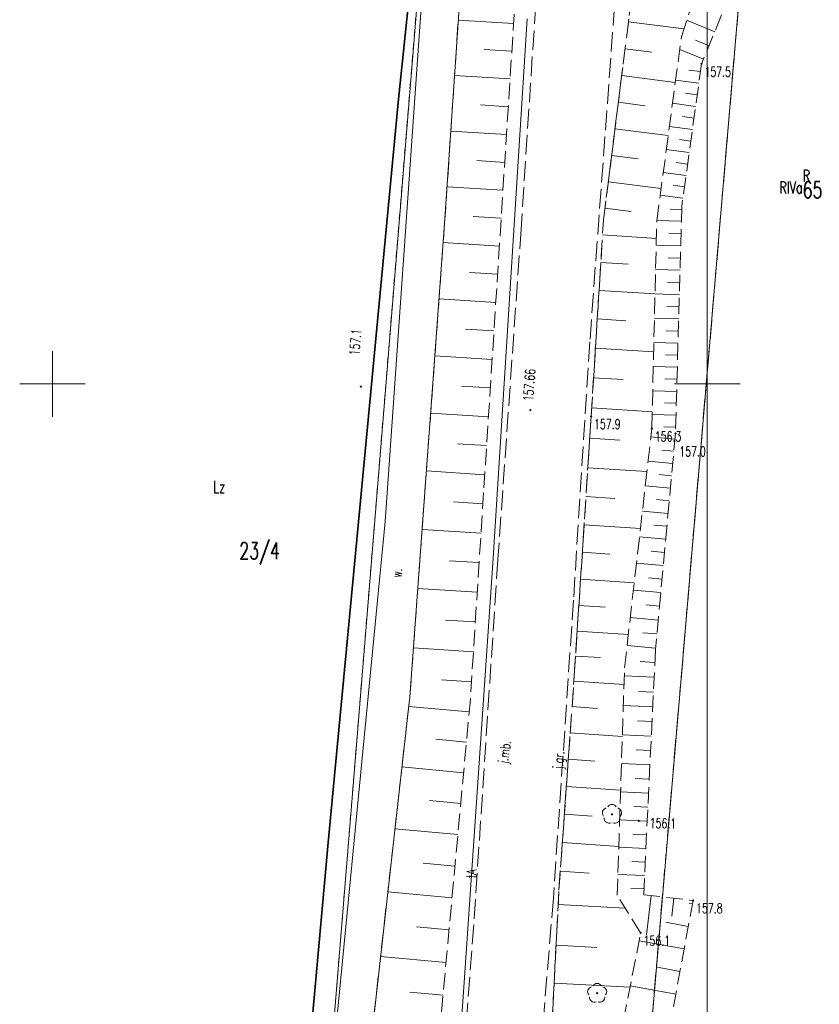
# Model space of a CAD drawing. Header units: metres. Extents: x 5598798 to 5599616, y 5661498 to 5662453.
# Tile 9 of 18: x 5599148 to 5599209, y 5661803 to 5661878. Entities that reach past the tile are written whole.
import ezdxf
from ezdxf.enums import TextEntityAlignment as Align

# ---------------------------------------------------------------- set-up
doc = ezdxf.new("R2010")
doc.units = ezdxf.units.M
doc.header["$MEASUREMENT"] = 0
for name, pattern in [('1', [0]), ('2_1', [0]), ('2_BUBZ02', [1.75, 1.25, -0.5]), ('2_BUBZ02G', [1.75, 1.25, -0.5]), ('2_KTJZ01', [2, 1.5, -0.5]), ('2_KTOK05_01', [7.5, 7.5]), ('2_PTRW02', [0]), ('2_PTRW02_01', [2, 1, -1]), ('4_SUPT_01', [0]), ('GDE', [0]), ('GUK', [2, 1.5, -0.5]), ('GUZ', [1, 0.5, -0.5])]:
    doc.linetypes.add(name, pattern=pattern)
doc.layers.get('0').update_dxf_attribs({"color": 250, "linetype": 'CONTINUOUS', "lineweight": 100})
for name, color, linetype, lineweight in [('BUBZ_L_1', 7, '2_BUBZ02', 18), ('Dzialki', 7, 'GDE', 18), ('Kontury', 90, 'GUK', 18), ('KTJZ_E_T_0', 7, 'CONTINUOUS', 15), ('KTJZ_L_0', 7, '2_KTJZ01', 18), ('KTOK_L_4', 7, '2_KTOK05_01', 35), ('Numery_dzialek', 7, 'CONTINUOUS', 13), ('Numery_konturow', 90, 'CONTINUOUS', 9), ('Numery_uzytkow', 90, 'CONTINUOUS', 9), ('OBOP_T_1', 3, 'CONTINUOUS', 18), ('Podzial_sekcyjny_krzyze', 7, '1', 18), ('Podzial_sekcyjny_podstawowy', 7, '1', 0), ('PTRW_E_T_0', 7, 'CONTINUOUS', 15), ('PTRW_L_1', 7, '2_PTRW02_01', 18), ('RTPW_T_0', 7, 'CONTINUOUS', 15), ('RTPW_T_1', 7, 'CONTINUOUS', 15), ('SUPT_E_T_0', 30, 'CONTINUOUS', 15), ('SUPT_L_0', 30, '4_SUPT_01', 18), ('Uzytki', 90, 'GUZ', 18)]:
    doc.layers.add(name, color=color, linetype=linetype, lineweight=lineweight)
doc.styles.get("Standard").update_dxf_attribs({"font": 'Simplex.SHX', "width": 0.75})

# ---------------------------------------------------------------- blocks, each defined once
blk = doc.blocks.new('2_OBOP02_01')
at = {"linetype": 'Continuous'}
blk.add_circle((0, 0), 0.045, dxfattribs=at)
for centre, start, end in [((-0.356659, 0.115892), 102.144465, 221.860023), ((0, 0.375056), 30.140124, 149.859876), ((0.356659, 0.115892), 318.139977, 77.855535), ((-0.220404, -0.303384), 174.148182, 293.854228), ((0.220404, -0.303384), 246.145772, 5.851818)]:
    blk.add_arc(centre, 0.375, start, end, dxfattribs=at)
blk = doc.blocks.new('2_RTPW01')
at = {"linetype": 'Continuous'}
blk.add_circle((0, 0), 0.045, dxfattribs=at)
blk = doc.blocks.new('2_RTPW02')
at = {"linetype": 'Continuous'}
blk.add_circle((0, 0), 0.045, dxfattribs=at)

msp = doc.modelspace()

# ---------------------------------------------------------------- linework, layer by layer
at = {"layer": 'BUBZ_L_1', "linetype": '2_BUBZ02G'}
for p, q in [((5599185.479134, 5661881.732747), (5599182.923041, 5661841.717691)), ((5599192.07, 5661862.5), (5599194.18, 5661879.24)), ((5599201.09, 5661878.18), (5599199.56, 5661874.43)), ((5599199.56, 5661874.43), (5599198.05, 5661863.58)), ((5599198.05, 5661863.58), (5599197.57, 5661846.22)), ((5599191.13, 5661847.53), (5599192.07, 5661862.5)), ((5599189.84, 5661827.71), (5599191.13, 5661847.53)), ((5599197.57, 5661846.22), (5599196.04, 5661829.72)), ((5599182.923041, 5661841.717691), (5599181.907869, 5661825.924682)), ((5599196.04, 5661829.72), (5599195.14, 5661811.01)), ((5599188.67, 5661811.36), (5599189.84, 5661827.71)), ((5599181.907869, 5661825.924682), (5599177.972049, 5661783.365144)), ((5599187.97, 5661797.77), (5599188.67, 5661811.36)), ((5599195.14, 5661811.01), (5599198.91, 5661810.57)), ((5599198.91, 5661810.57), (5599196.77, 5661798.96))]:
    msp.add_line(p, q, dxfattribs=at)
at = {"layer": 'BUBZ_L_1', "linetype": '2_BUBZ02'}
for p, q in [((5599198.02, 5661876.51), (5599199.61, 5661881.49)), ((5599179.943143, 5661862.243239), (5599181.124984, 5661879.908151)), ((5599196.14, 5661862.44), (5599198.02, 5661876.51)), ((5599177.287427, 5661826.126371), (5599179.943143, 5661862.243239)), ((5599195.76, 5661846.6), (5599196.14, 5661862.44)), ((5599193.68, 5661828.32), (5599195.76, 5661846.6)), ((5599193.12, 5661810.97), (5599193.68, 5661828.32)), ((5599172.972858, 5661787.874103), (5599177.287427, 5661826.126371)), ((5599194.91, 5661808.1), (5599193.12, 5661810.97)), ((5599192.92, 5661797.97), (5599194.91, 5661808.1))]:
    msp.add_line(p, q, dxfattribs=at)
at = {"layer": 'BUBZ_L_1', "linetype": '2_1'}
for p, q in [((5599185.209542, 5661877.512346), (5599180.982761, 5661877.782345)), ((5599193.978568, 5661877.641913), (5599198.211064, 5661877.108426)), ((5599200.564958, 5661876.893132), (5599198.421538, 5661877.767648)), ((5599193.719675, 5661875.587944), (5599195.773643, 5661875.329051)), ((5599200.1277, 5661875.821422), (5599199.098054, 5661876.241518)), ((5599185.074543, 5661875.398955), (5599182.957969, 5661875.534158)), ((5599199.707604, 5661874.791776), (5599197.889529, 5661875.53355)), ((5599184.939339, 5661873.282381), (5599180.699817, 5661873.553195)), ((5599193.461742, 5661873.541595), (5599197.55444, 5661873.02573)), ((5599199.478527, 5661873.844583), (5599198.587755, 5661873.968552)), ((5599199.354558, 5661872.95381), (5599197.577869, 5661873.201073)), ((5599199.230927, 5661872.065466), (5599198.345004, 5661872.18876)), ((5599184.803933, 5661871.16262), (5599182.680979, 5661871.29823)), ((5599193.204766, 5661871.502838), (5599195.243524, 5661871.245862)), ((5599199.107632, 5661871.179543), (5599197.340616, 5661871.425459)), ((5599198.984674, 5661870.296035), (5599198.103574, 5661870.418658)), ((5599198.862051, 5661869.414935), (5599197.104654, 5661869.659512)), ((5599184.668322, 5661869.039666), (5599180.41602, 5661869.311296)), ((5599192.948744, 5661869.471643), (5599197.011133, 5661868.959597)), ((5599198.739762, 5661868.536236), (5599197.863459, 5661868.658192)), ((5599192.69367, 5661867.447983), (5599194.71733, 5661867.19291)), ((5599198.617806, 5661867.659933), (5599196.869977, 5661867.903179)), ((5599184.532507, 5661866.913515), (5599182.403154, 5661867.049534)), ((5599198.496183, 5661866.786018), (5599197.624651, 5661866.90731)), ((5599198.374892, 5661865.914486), (5599196.636578, 5661866.156408)), ((5599192.439544, 5661865.43183), (5599196.47185, 5661864.923576)), ((5599198.253931, 5661865.045329), (5599197.387143, 5661865.16596)), ((5599184.396488, 5661864.784161), (5599180.131367, 5661865.05661)), ((5599198.133299, 5661864.178541), (5599196.404449, 5661864.419146)), ((5599192.18636, 5661863.423156), (5599194.195033, 5661863.169972)), ((5599198.04258, 5661863.311655), (5599197.152812, 5661863.336257)), ((5599184.260263, 5661862.651601), (5599182.124491, 5661862.78803)), ((5599198.017978, 5661862.421887), (5599196.144501, 5661862.473688)), ((5599191.999306, 5661861.374164), (5599196.108241, 5661861.116155)), ((5599197.992078, 5661861.485148), (5599197.055207, 5661861.511053)), ((5599184.123834, 5661860.515829), (5599179.836264, 5661860.789712)), ((5599197.966174, 5661860.548277), (5599196.095858, 5661860.599991)), ((5599191.867753, 5661859.279111), (5599193.962806, 5661859.147558)), ((5599197.940317, 5661859.61312), (5599197.006869, 5661859.638929)), ((5599183.986893, 5661858.372044), (5599181.832809, 5661858.509643)), ((5599197.914507, 5661858.679672), (5599196.051026, 5661858.731197)), ((5599197.888745, 5661857.747932), (5599196.958708, 5661857.773647)), ((5599191.733601, 5661857.142671), (5599196.006481, 5661856.874368)), ((5599197.863029, 5661856.817895), (5599196.006358, 5661856.869232)), ((5599183.849293, 5661856.21796), (5599179.52043, 5661856.494481)), ((5599197.837361, 5661855.88956), (5599196.910723, 5661855.915181)), ((5599191.596799, 5661854.964027), (5599193.775444, 5661854.827225)), ((5599197.81174, 5661854.962921), (5599195.961853, 5661855.01407)), ((5599183.711033, 5661854.053529), (5599181.536204, 5661854.192453)), ((5599197.786165, 5661854.037978), (5599196.862913, 5661854.063506)), ((5599197.760638, 5661853.114726), (5599195.91751, 5661853.165688)), ((5599191.457295, 5661852.742344), (5599195.900661, 5661852.463335)), ((5599183.572109, 5661851.8787), (5599179.201555, 5661852.157883)), ((5599197.735157, 5661852.193162), (5599196.815278, 5661852.218597)), ((5599197.709722, 5661851.273284), (5599195.87333, 5661851.32406)), ((5599191.315034, 5661850.476772), (5599193.580606, 5661850.334512)), ((5599197.684334, 5661850.355088), (5599196.767817, 5661850.380429)), ((5599183.432517, 5661849.693423), (5599181.236742, 5661849.833685)), ((5599197.658993, 5661849.43857), (5599195.829311, 5661849.489161)), ((5599197.633698, 5661848.523729), (5599196.72053, 5661848.548978)), ((5599183.292255, 5661847.497648), (5599178.879609, 5661847.77952)), ((5599191.169964, 5661848.166445), (5599195.790618, 5661847.876304)), ((5599197.608449, 5661847.610561), (5599195.785452, 5661847.660967)), ((5599197.583246, 5661846.699063), (5599196.673415, 5661846.72422)), ((5599191.021066, 5661845.856304), (5599193.331114, 5661845.705953)), ((5599197.530211, 5661845.790908), (5599195.687381, 5661845.961789)), ((5599183.151318, 5661845.291325), (5599180.934397, 5661845.432938)), ((5599197.444771, 5661844.869493), (5599196.513755, 5661844.955823)), ((5599197.358441, 5661843.938477), (5599195.477008, 5661844.112937)), ((5599183.009705, 5661843.074403), (5599178.554562, 5661843.35899)), ((5599190.874263, 5661843.600774), (5599195.385323, 5661843.307168)), ((5599197.271211, 5661842.997761), (5599196.320693, 5661843.0859)), ((5599197.183072, 5661842.047243), (5599195.262229, 5661842.225358)), ((5599190.730925, 5661841.398475), (5599192.933223, 5661841.255137)), ((5599197.094014, 5661841.086822), (5599196.123586, 5661841.176807)), ((5599182.867064, 5661840.846854), (5599180.629031, 5661840.990714)), ((5599197.004029, 5661840.116394), (5599195.042951, 5661840.298239)), ((5599182.723203, 5661838.608821), (5599178.22653, 5661838.897866)), ((5599190.59097, 5661839.248152), (5599194.891616, 5661838.968241)), ((5599196.913106, 5661839.135854), (5599195.922351, 5661839.227724)), ((5599196.821236, 5661838.145099), (5599194.819079, 5661838.330753)), ((5599182.57868, 5661836.360484), (5599180.319993, 5661836.505672)), ((5599190.454317, 5661837.148577), (5599192.553892, 5661837.011925)), ((5599196.728409, 5661837.14402), (5599195.7169, 5661837.237814)), ((5599196.634615, 5661836.132511), (5599194.590518, 5661836.322054)), ((5599190.32089, 5661835.098554), (5599194.420937, 5661834.831699)), ((5599196.539843, 5661835.110463), (5599195.507146, 5661835.206222)), ((5599182.433492, 5661834.101797), (5599177.895319, 5661834.39351)), ((5599196.444084, 5661834.077765), (5599194.35717, 5661834.271279)), ((5599190.190611, 5661833.096911), (5599192.192254, 5661832.966633)), ((5599196.347327, 5661833.034308), (5599195.292998, 5661833.132073)), ((5599196.249562, 5661831.979979), (5599194.118933, 5661832.177547)), ((5599182.287636, 5661831.83271), (5599180.008103, 5661831.979238)), ((5599190.063407, 5661831.142509), (5599193.972213, 5661830.888101)), ((5599196.150778, 5661830.914665), (5599195.074364, 5661831.014478)), ((5599182.141108, 5661829.553177), (5599177.561052, 5661829.847582)), ((5599196.050965, 5661829.838251), (5599193.875706, 5661830.039957)), ((5599189.939206, 5661829.234231), (5599191.847484, 5661829.110029)), ((5599195.993224, 5661828.747587), (5599194.867103, 5661828.801757)), ((5599195.939055, 5661827.621465), (5599193.660991, 5661827.731046)), ((5599181.993905, 5661827.263149), (5599179.693334, 5661827.411029)), ((5599189.812104, 5661827.320167), (5599193.63889, 5661827.046323)), ((5599195.884265, 5661826.482433), (5599194.754231, 5661826.536791)), ((5599181.81909, 5661824.964689), (5599177.204531, 5661825.391434)), ((5599189.672445, 5661825.368529), (5599191.624083, 5661825.22887)), ((5599195.829907, 5661825.3524), (5599193.587697, 5661825.460256)), ((5599195.775979, 5661824.231295), (5599194.663731, 5661824.284797)), ((5599189.529995, 5661823.377882), (5599193.511289, 5661823.092982)), ((5599195.722477, 5661823.119048), (5599193.515557, 5661823.225206)), ((5599181.605718, 5661822.657409), (5599179.275245, 5661822.872927)), ((5599195.669398, 5661822.015588), (5599194.574656, 5661822.068248)), ((5599181.3902, 5661820.326936), (5599176.6824, 5661820.762304)), ((5599189.384698, 5661821.347446), (5599191.415134, 5661821.202149)), ((5599195.616738, 5661820.920846), (5599193.444553, 5661821.025334)), ((5599189.236497, 5661819.276426), (5599193.378537, 5661818.980023)), ((5599195.564494, 5661819.834753), (5599194.486982, 5661819.886585)), ((5599195.512663, 5661818.757242), (5599193.374666, 5661818.860085)), ((5599181.172516, 5661817.973036), (5599178.794954, 5661818.192908)), ((5599195.461241, 5661817.688243), (5599194.400688, 5661817.739259)), ((5599189.085333, 5661817.16401), (5599191.197748, 5661817.012847)), ((5599195.410226, 5661816.627691), (5599193.305879, 5661816.728915)), ((5599180.952644, 5661815.595474), (5599176.149719, 5661816.039639)), ((5599195.359613, 5661815.575517), (5599194.315753, 5661815.625729)), ((5599188.931148, 5661815.009372), (5599193.240424, 5661814.701002)), ((5599195.309401, 5661814.531656), (5599193.238174, 5661814.631288)), ((5599180.730562, 5661813.194011), (5599178.304959, 5661813.418326)), ((5599195.259585, 5661813.496043), (5599194.232154, 5661813.545465)), ((5599188.773881, 5661812.811667), (5599190.971586, 5661812.6544)), ((5599195.210163, 5661812.468612), (5599193.171535, 5661812.566675)), ((5599180.506247, 5661810.768408), (5599175.606275, 5661811.221548)), ((5599195.161131, 5661811.449298), (5599194.149871, 5661811.497942)), ((5599195.708763, 5661810.943619), (5599195.359056, 5661807.947265)), ((5599188.613069, 5661810.254733), (5599193.730507, 5661809.991142)), ((5599197.443365, 5661810.741172), (5599197.283148, 5661809.368403)), ((5599198.861096, 5661810.304684), (5599198.612761, 5661810.350458)), ((5599198.54453, 5661808.58724), (5599196.827086, 5661808.903806)), ((5599180.279677, 5661808.318422), (5599177.805063, 5661808.547269)), ((5599198.227964, 5661806.869797), (5599194.79272, 5661807.502994)), ((5599188.453199, 5661807.150957), (5599191.556975, 5661806.991086)), ((5599180.05083, 5661805.843807), (5599175.051849, 5661806.306103)), ((5599197.911366, 5661805.152175), (5599196.183697, 5661805.470625)), ((5599188.30403, 5661804.254948), (5599194.096047, 5661803.95661)), ((5599179.819682, 5661803.344317), (5599177.295066, 5661803.577788)), ((5599197.592915, 5661803.424506), (5599194.117366, 5661804.065132))]:
    msp.add_line(p, q, dxfattribs=at)
at = {"layer": 'Dzialki'}
for p, q in [((5599170.63, 5661790.83), (5599180.64, 5661913.54)), ((5599202.55, 5661880.8), (5599192.37, 5661761.69))]:
    msp.add_line(p, q, dxfattribs=at)
at = {"layer": 'Kontury'}
msp.add_line((5599192.37, 5661761.69), (5599202.55, 5661880.8), dxfattribs=at)
at = {"layer": 'KTJZ_L_0', "linetype": '2_KTJZ01'}
for p, q in [((5599188.72, 5661906.93), (5599185.78, 5661861.81)), ((5599193.21, 5661882.85), (5599191.03, 5661853.22)), ((5599192.07, 5661862.5), (5599194.18, 5661879.24)), ((5599191.13, 5661847.53), (5599192.07, 5661862.5)), ((5599185.78, 5661861.81), (5599184.01, 5661836.61)), ((5599191.03, 5661853.22), (5599189.78, 5661833.5)), ((5599189.84, 5661827.71), (5599191.13, 5661847.53)), ((5599184.01, 5661836.61), (5599182.17, 5661808.73)), ((5599189.78, 5661833.5), (5599188.25, 5661810.75)), ((5599188.67, 5661811.36), (5599189.84, 5661827.71)), ((5599187.97, 5661797.77), (5599188.67, 5661811.36)), ((5599188.25, 5661810.75), (5599186.15, 5661785.6)), ((5599182.17, 5661808.73), (5599180.02, 5661780.78))]:
    msp.add_line(p, q, dxfattribs=at)
at = {"layer": 'KTOK_L_4', "linetype": '2_KTOK05_01'}
for p, q in [((5599180.63, 5661912.77), (5599176.428243, 5661871.738043)), ((5599176.428243, 5661871.738043), (5599171.05222, 5661814.997676)), ((5599171.05222, 5661814.997676), (5599168.830027, 5661790.290817))]:
    msp.add_line(p, q, dxfattribs=at)
at = {"layer": 'Podzial_sekcyjny_krzyze'}
for p, q in [((5599150, 5661847.5), (5599150, 5661852.5)), ((5599200, 5661847.5), (5599200, 5661852.5)), ((5599147.5, 5661850), (5599152.5, 5661850)), ((5599197.5, 5661850), (5599202.5, 5661850))]:
    msp.add_line(p, q, dxfattribs=at)
at = {"layer": 'Podzial_sekcyjny_podstawowy'}
msp.add_line((5599200, 5661750), (5599200, 5662000), dxfattribs=at)
at = {"layer": 'PTRW_L_1', "linetype": '2_PTRW02'}
for p, q in [((5599178.24884, 5661880.242119), (5599175.395835, 5661839.501206)), ((5599179.943143, 5661862.243239), (5599181.124984, 5661879.908151)), ((5599177.287427, 5661826.126371), (5599179.943143, 5661862.243239)), ((5599175.395835, 5661839.501206), (5599170.668051, 5661790.79835)), ((5599172.972858, 5661787.874103), (5599177.287427, 5661826.126371))]:
    msp.add_line(p, q, dxfattribs=at)
at = {"layer": 'SUPT_L_0', "linetype": '4_SUPT_01'}
for p, q in [((5599186.246732, 5661877.883274), (5599183.629748, 5661836.324248)), ((5599183.629748, 5661836.324248), (5599180.716187, 5661793.727998))]:
    msp.add_line(p, q, dxfattribs=at)
at = {"layer": 'Uzytki'}
for p, q in [((5599170.63, 5661790.83), (5599180.64, 5661913.54)), ((5599202.55, 5661880.8), (5599192.37, 5661761.69))]:
    msp.add_line(p, q, dxfattribs=at)

# ---------------------------------------------------------------- block references
at = {"layer": 'OBOP_T_1'}
for p in [(5599192.72, 5661817.15), (5599191.59, 5661803.49)]:
    msp.add_blockref('2_OBOP02_01', p, dxfattribs=at)
at = {"layer": 'RTPW_T_0', "rotation": 359.999997}
for p in [(5599199.56, 5661874.43), (5599191.13, 5661847.53), (5599195.76, 5661846.6), (5599197.57, 5661846.22), (5599198.91, 5661810.57), (5599194.91, 5661808.1)]:
    msp.add_blockref('2_RTPW01', p, dxfattribs=at)
at = {"layer": 'RTPW_T_0'}
for p in [(5599173.549943, 5661849.796432), (5599194.782008, 5661816.648334)]:
    msp.add_blockref('2_RTPW01', p, dxfattribs=at)
at = {"layer": 'RTPW_T_1'}
msp.add_blockref('2_RTPW02', (5599186.491799, 5661847.995906), dxfattribs=at)

# ---------------------------------------------------------------- texts
at = {"layer": 'KTJZ_E_T_0', "width": 0.7}
for s, rotation, p in [('j.mb.', 81.09999, (5599184.62, 5661821.89)), ('j.gr.', 84.299988, (5599188.75, 5661821.29))]:
    msp.add_text(s, height=0.75, rotation=rotation, dxfattribs=at).set_placement(p, align=Align.MIDDLE)
at = {"layer": 'Numery_dzialek', "width": 0.7}
for s, p in [('65', (5599207.277665, 5661865.450304)), ('23/4', (5599164.26979, 5661837.89803))]:
    msp.add_text(s, height=1.26, dxfattribs=at).set_placement(p, align=Align.TOP_LEFT)
at = {"layer": 'Numery_konturow', "width": 0.7}
msp.add_text('RIVa', height=0.9, dxfattribs=at).set_placement((5599207.277665, 5661865.450304), align=Align.TOP_RIGHT)
at = {"layer": 'Numery_uzytkow', "width": 0.7}
for s, p in [('R', (5599207.277665, 5661865.450304)), ('Lz', (5599162.267143, 5661841.70101))]:
    msp.add_text(s, height=0.9, dxfattribs=at).set_placement(p)
at = {"layer": 'PTRW_E_T_0', "width": 0.7}
msp.add_text('w.', height=0.75, rotation=85.100896, dxfattribs=at).set_placement((5599176.294353, 5661835.582849), align=Align.MIDDLE)
at = {"layer": 'RTPW_T_0', "width": 0.7}
for s, p in [('157.5', (5599199.78, 5661874.21)), ('157.9', (5599191.35, 5661847.31)), ('156.3', (5599195.99, 5661846.37)), ('157.0', (5599197.86, 5661845.22)), ('157.8', (5599199.14, 5661810.35)), ('156.1', (5599195.13, 5661807.88))]:
    msp.add_text(s, height=0.75, dxfattribs=at).set_placement(p, align=Align.TOP_LEFT)
for s, rotation, p in [('157.1', 84.805558, (5599173.417245, 5661852.15182)), ('156.1', 359.023462, (5599195.593336, 5661816.104241))]:
    msp.add_text(s, height=0.75, rotation=rotation, dxfattribs=at).set_placement(p)
at = {"layer": 'RTPW_T_1', "width": 0.7}
msp.add_text('157.66', height=0.75, rotation=85.914371, dxfattribs=at).set_placement((5599186.690846, 5661848.659396))
at = {"layer": 'SUPT_E_T_0', "width": 0.7}
msp.add_text('tA', height=0.75, rotation=85.668403, dxfattribs=at).set_placement((5599181.990464, 5661812.613985), align=Align.MIDDLE)

doc.saveas('drawing.dxf')
